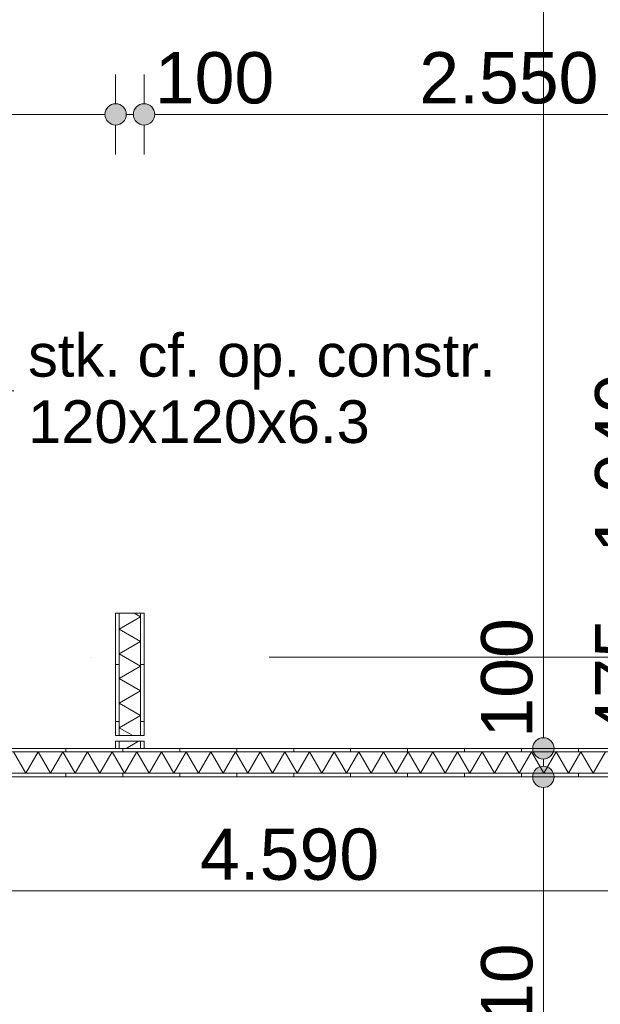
# Model space of a CAD drawing. Header units: millimetres. Extents: x -54205 to 167969, y -3415 to 61516.
# Tile 142 of 239: x 36438 to 38477, y 19208 to 22663. Entities that reach past the tile are written whole.
import ezdxf
from ezdxf.enums import TextEntityAlignment as Align

# ---------------------------------------------------------------- set-up
doc = ezdxf.new("R2010")
doc.units = ezdxf.units.MM
doc.header["$MEASUREMENT"] = 0
doc.linetypes.add('streep-punt', pattern=[2500, 1250, -625, 0, -625])
for name, color, linetype in [('Maatvoering 1_ 100', 7, 'Continuous'), ('Maatvoering 1_ 100 2D arcering', 7, 'Continuous'), ('New_22 NC Binnenwanden', 7, 'Continuous'), ('New_22 NC Binnenwanden Doorsnede-arcering', 7, 'Continuous'), ('New_22 NC Binnenwanden Laagscheidingslijnen', 7, 'Continuous'), ('New_Maatvoering 1_ 100', 7, 'Continuous'), ('New_Maatvoering 1_ 100 2D arcering', 7, 'Continuous'), ('New_Ruimtefuncties Zone omranding', 7, 'Continuous'), ('Stramien', 7, 'Continuous')]:
    doc.layers.add(name, color=color, linetype=linetype)
doc.styles.add('GENERATED_STYLE_1', font='arial.ttf')
doc.styles.add('GENERATED_STYLE_2', font='arial.ttf')
doc.dimstyles.new('GENERATED_STYLE__1', dxfattribs={"dimtxt": 250, "dimasz": 142.5, "dimexe": 0.18, "dimexo": 0.0625, "dimgap": 0, "dimtad": 1, "dimtih": 1, "dimtoh": 1, "dimdec": 0, "dimzin": 0, "dimdsep": 46, "dimtxsty": 'GENERATED_STYLE_2', "dimblk": 'ARROWHEAD_11', "dimblk1": 'ARROWHEAD_11', "dimblk2": 'ARROWHEAD_11', "dimcen": 0.09, "dimse1": 1, "dimse2": 1, "dimclrd": 1, "dimclre": 1, "dimclrt": 2, "dimadec": 1, "dimazin": 0, "dimtfac": 1, "dimtdec": 4, "dimtmove": 0, "dimatfit": 3, "dimfxl": 1, "dimtolj": 1, "dimtzin": 0, "dimarcsym": 0})
doc.dimstyles.new('GENERATED_STYLE__12', dxfattribs={"dimtxt": 0.18, "dimasz": 136.8, "dimexe": 0.18, "dimexo": 0.0625, "dimgap": 0, "dimtad": 0, "dimtih": 1, "dimtoh": 1, "dimdec": 4, "dimzin": 0, "dimdsep": 46, "dimcen": 0.09, "dimadec": 0, "dimazin": 0, "dimtfac": 1, "dimtdec": 4, "dimtmove": 0, "dimatfit": 3, "dimldrblk": 'ARROWHEAD_5', "dimfxl": 1, "dimtolj": 1, "dimtzin": 0, "dimarcsym": 0})
doc.dimstyles.new('GENERATED_STYLE__3', dxfattribs={"dimtxt": 179.999995, "dimasz": 142.5, "dimexe": 0.18, "dimexo": 0.0625, "dimgap": 0, "dimtad": 1, "dimtih": 1, "dimtoh": 1, "dimdec": 0, "dimzin": 0, "dimdsep": 46, "dimtxsty": 'GENERATED_STYLE_1', "dimblk": 'ARROWHEAD_11', "dimblk1": 'ARROWHEAD_11', "dimblk2": 'ARROWHEAD_11', "dimcen": 0.09, "dimse1": 1, "dimse2": 1, "dimclrd": 1, "dimclre": 1, "dimclrt": 2, "dimadec": 1, "dimazin": 0, "dimtfac": 1, "dimtdec": 4, "dimtmove": 0, "dimatfit": 3, "dimfxl": 1, "dimtolj": 1, "dimtzin": 0, "dimarcsym": 0})
doc.dimstyles.new('GENERATED_STYLE__4', dxfattribs={"dimtxt": 250, "dimasz": 142.5, "dimexe": 0.18, "dimexo": 0.0625, "dimgap": 0, "dimtad": 1, "dimdec": 0, "dimzin": 0, "dimdsep": 46, "dimtxsty": 'GENERATED_STYLE_2', "dimblk": 'ARROWHEAD_11', "dimblk1": 'ARROWHEAD_11', "dimblk2": 'ARROWHEAD_11', "dimcen": 0.09, "dimse1": 1, "dimse2": 1, "dimclrd": 1, "dimclre": 1, "dimclrt": 2, "dimadec": 1, "dimazin": 0, "dimtfac": 1, "dimtdec": 4, "dimtmove": 0, "dimatfit": 3, "dimfxl": 1, "dimtolj": 1, "dimtzin": 0, "dimarcsym": 0})
doc.dimstyles.new('GENERATED_STYLE__7', dxfattribs={"dimtxt": 179.999995, "dimasz": 142.5, "dimexe": 0.18, "dimexo": 0.0625, "dimgap": 0, "dimtad": 1, "dimdec": 0, "dimzin": 0, "dimdsep": 46, "dimtxsty": 'GENERATED_STYLE_1', "dimblk": 'ARROWHEAD_11', "dimblk1": 'ARROWHEAD_11', "dimblk2": 'ARROWHEAD_11', "dimcen": 0.09, "dimse1": 1, "dimse2": 1, "dimclrd": 1, "dimclre": 1, "dimclrt": 2, "dimadec": 1, "dimazin": 0, "dimtfac": 1, "dimtdec": 4, "dimtmove": 0, "dimatfit": 3, "dimfxl": 1, "dimtolj": 1, "dimtzin": 0, "dimarcsym": 0})
doc.dimstyles.new('GENERATED_STYLE__9', dxfattribs={"dimtxt": 179.999995, "dimasz": 142.5, "dimexe": 0.18, "dimexo": 0.0625, "dimgap": 0, "dimtad": 1, "dimdec": 0, "dimzin": 0, "dimdsep": 46, "dimtxsty": 'GENERATED_STYLE_1', "dimblk": 'ARROWHEAD_11', "dimblk1": 'ARROWHEAD_11', "dimblk2": 'ARROWHEAD_11', "dimcen": 0.09, "dimse1": 1, "dimse2": 1, "dimclrd": 1, "dimclre": 1, "dimclrt": 2, "dimadec": 1, "dimazin": 0, "dimtfac": 1, "dimtdec": 4, "dimtmove": 2, "dimatfit": 3, "dimfxl": 1, "dimtolj": 1, "dimtzin": 0, "dimarcsym": 0})
pattern_1 = [(90, (0, 0), (-200, 0), [])]
pattern_2 = [(1e-14, (0, 0), (0, 200), [])]

# ---------------------------------------------------------------- blocks, each defined once
blk = doc.blocks.new('*X388')
at = {"layer": 'New_22 NC Binnenwanden Doorsnede-arcering', "color": 7, "linetype": 'Continuous', "lineweight": 0}
for p, q in [((36459.7, 20018.4), (36416.4, 20093.4)), ((36459.7, 20018.4), (36503, 20093.4)), ((36546.3, 20018.4), (36503, 20093.4)), ((36546.3, 20018.4), (36589.6, 20093.4)), ((36632.9, 20018.4), (36589.6, 20093.4)), ((36632.9, 20018.4), (36676.2, 20093.4)), ((36719.5, 20018.4), (36676.2, 20093.4)), ((36719.5, 20018.4), (36762.8, 20093.4)), ((36806.1, 20018.4), (36762.8, 20093.4)), ((36806.1, 20018.4), (36849.4, 20093.4)), ((36892.7, 20018.4), (36849.4, 20093.4)), ((36892.7, 20018.4), (36936, 20093.4)), ((36979.3, 20018.4), (36936, 20093.4)), ((36979.3, 20018.4), (37022.6, 20093.4)), ((37065.9, 20018.4), (37022.6, 20093.4)), ((37065.9, 20018.4), (37109.2, 20093.4)), ((37152.5, 20018.4), (37109.2, 20093.4)), ((37152.5, 20018.4), (37195.8, 20093.4)), ((37239.1, 20018.4), (37195.8, 20093.4)), ((37239.1, 20018.4), (37282.4, 20093.4)), ((37325.7, 20018.4), (37282.4, 20093.4)), ((37325.7, 20018.4), (37369, 20093.4)), ((37412.3, 20018.4), (37369, 20093.4)), ((37412.3, 20018.4), (37455.6, 20093.4)), ((37498.9, 20018.4), (37455.6, 20093.4)), ((37498.9, 20018.4), (37542.2, 20093.4)), ((37585.5, 20018.4), (37542.2, 20093.4)), ((37585.5, 20018.4), (37628.8, 20093.4)), ((37672.1, 20018.4), (37628.8, 20093.4)), ((37672.1, 20018.4), (37715.4, 20093.4)), ((37758.7, 20018.4), (37715.4, 20093.4)), ((37758.7, 20018.4), (37802, 20093.4)), ((37845.3, 20018.4), (37802, 20093.4)), ((37845.3, 20018.4), (37888.6, 20093.4)), ((37931.9, 20018.4), (37888.6, 20093.4)), ((37931.9, 20018.4), (37975.2, 20093.4)), ((38018.5, 20018.4), (37975.2, 20093.4)), ((38018.5, 20018.4), (38061.8, 20093.4)), ((38105.1, 20018.4), (38061.8, 20093.4)), ((38105.1, 20018.4), (38148.4, 20093.4)), ((38191.7, 20018.4), (38148.4, 20093.4)), ((38191.7, 20018.4), (38235, 20093.4)), ((38278.3, 20018.4), (38235, 20093.4)), ((38278.3, 20018.4), (38321.6, 20093.4)), ((38364.9, 20018.4), (38321.6, 20093.4)), ((38364.9, 20018.4), (38408.2, 20093.4)), ((38451.5, 20018.4), (38408.2, 20093.4)), ((38451.5, 20018.4), (38494.8, 20093.4))]:
    blk.add_line(p, q, dxfattribs=at)
blk = doc.blocks.new('Wall_116_1', base_point=(39600, 20105.9))
at = {"layer": 'New_22 NC Binnenwanden Doorsnede-arcering', "linetype": 'Continuous', "lineweight": 0, "true_color": 0x000000}
h = blk.add_hatch(dxfattribs=at)
h.set_pattern_fill('930_Lijnen_vert_200_0001', color=18, style=0, pattern_type=2)
h.set_pattern_definition(pattern_1)
h.paths.add_polyline_path([(39525, 20105.9), (35185, 20105.9), (35185, 20093.4), (39525, 20093.4)])
h = blk.add_hatch(dxfattribs=at)
h.set_pattern_fill('930_Lijnen_vert_200_0001', color=18, style=0, pattern_type=2)
h.set_pattern_definition(pattern_1)
h.paths.add_polyline_path([(39662.5, 20014.2), (39656.3, 20018.4), (35097.5, 20018.4), (35097.5, 20005.9), (39662.5, 20005.9)])
at = {"layer": 'New_22 NC Binnenwanden', "color": 1, "linetype": 'Continuous', "lineweight": 0, "flags": 128}
for points in [[(36775, 20105.9), (36270, 20105.9)], [(36862.5, 20105.9), (36787.5, 20105.9)], [(39425, 20105.9), (36875, 20105.9)], [(35085, 20005.9), (39675, 20005.9)]]:
    blk.add_lwpolyline(points, dxfattribs=at)
at = {"layer": 'New_22 NC Binnenwanden Laagscheidingslijnen', "color": 1, "linetype": 'Continuous', "lineweight": 0}
for p, q in [((39537.5, 20093.4), (35172.5, 20093.4)), ((35172.5, 20018.4), (39537.5, 20018.4))]:
    blk.add_line(p, q, dxfattribs=at)
at = {"layer": 'New_22 NC Binnenwanden', "color": 1, "lineweight": 0}
blk.add_blockref('*X388', (0, 0), dxfattribs=at)
blk = doc.blocks.new('*X390')
at = {"layer": 'New_22 NC Binnenwanden Doorsnede-arcering', "color": 7, "linetype": 'Continuous', "lineweight": 0}
for p, q in [((36787.5, 20524.8), (36862.5, 20568.1)), ((36840.3, 20580.9), (36862.5, 20568.1)), ((36787.5, 20524.8), (36862.5, 20481.5)), ((36787.5, 20438.2), (36862.5, 20481.5)), ((36787.5, 20438.2), (36862.5, 20394.9)), ((36787.5, 20351.6), (36862.5, 20394.9)), ((36787.5, 20351.6), (36862.5, 20308.3)), ((36787.5, 20265), (36862.5, 20308.3)), ((36787.5, 20265), (36862.5, 20221.7)), ((36787.5, 20178.4), (36862.5, 20221.7)), ((36787.5, 20178.4), (36835.1, 20150.9))]:
    blk.add_line(p, q, dxfattribs=at)
blk = doc.blocks.new('*X391')
at = {"layer": 'New_22 NC Binnenwanden Doorsnede-arcering', "color": 7, "linetype": 'Continuous', "lineweight": 0}
blk.add_line((36812, 20105.9), (36855.3, 20130.9), dxfattribs=at)
blk = doc.blocks.new('Wall_117_1', base_point=(36875, 20580.9))
at = {"layer": 'New_22 NC Binnenwanden Doorsnede-arcering', "linetype": 'Continuous', "lineweight": 0, "true_color": 0x000000}
h = blk.add_hatch(dxfattribs=at)
h.set_pattern_fill('930_Lijnen_vert_200_0001', color=18, style=0, pattern_type=2)
h.set_pattern_definition(pattern_2)
h.paths.add_polyline_path([(36775, 20580.9), (36775, 20150.9), (36787.5, 20150.9), (36787.5, 20580.9)])
h = blk.add_hatch(dxfattribs=at)
h.set_pattern_fill('930_Lijnen_vert_200_0001', color=18, style=0, pattern_type=2)
h.set_pattern_definition(pattern_2)
h.paths.add_polyline_path([(36875, 20150.9), (36875, 20580.9), (36862.5, 20580.9), (36862.5, 20150.9)])
h = blk.add_hatch(dxfattribs=at)
h.set_pattern_fill('930_Lijnen_vert_200_0001', color=18, style=0, pattern_type=2)
h.set_pattern_definition(pattern_2)
h.paths.add_polyline_path([(36775, 20130.9), (36775, 20105.9), (36787.5, 20105.9), (36787.5, 20130.9)])
h = blk.add_hatch(dxfattribs=at)
h.set_pattern_fill('930_Lijnen_vert_200_0001', color=18, style=0, pattern_type=2)
h.set_pattern_definition(pattern_2)
h.paths.add_polyline_path([(36875, 20105.9), (36875, 20130.9), (36862.5, 20130.9), (36862.5, 20105.9)])
at = {"layer": 'New_22 NC Binnenwanden', "color": 1, "linetype": 'Continuous', "lineweight": 0, "flags": 128}
for points in [[(36775, 20580.9), (36775, 20150.9)], [(36875, 20580.9), (36775, 20580.9)], [(36875, 20150.9), (36875, 20580.9)], [(36775, 20130.9), (36775, 20105.9)], [(36875, 20105.9), (36875, 20130.9)], [(36787.5, 20105.9), (36862.5, 20105.9)]]:
    blk.add_lwpolyline(points, dxfattribs=at)
at = {"layer": 'New_22 NC Binnenwanden Laagscheidingslijnen', "color": 1, "linetype": 'Continuous', "lineweight": 0}
for p, q in [((36787.5, 20580.9), (36787.5, 20150.9)), ((36862.5, 20150.9), (36862.5, 20580.9)), ((36775, 20150.9), (36787.5, 20150.9)), ((36787.5, 20150.9), (36862.5, 20150.9)), ((36862.5, 20150.9), (36875, 20150.9)), ((36787.5, 20130.9), (36775, 20130.9)), ((36787.5, 20130.9), (36787.5, 20105.9)), ((36862.5, 20130.9), (36787.5, 20130.9)), ((36875, 20130.9), (36862.5, 20130.9)), ((36862.5, 20105.9), (36862.5, 20130.9))]:
    blk.add_line(p, q, dxfattribs=at)
at = {"layer": 'New_22 NC Binnenwanden', "color": 1, "lineweight": 0}
for name in ['*X390', '*X391']:
    blk.add_blockref(name, (0, 0), dxfattribs=at)
blk = doc.blocks.new('Standard grid marker_6')
at = {"layer": 'Stramien', "color": 1, "linetype": 'streep-punt', "lineweight": 0}
blk.add_line((1000, 0), (33040, 0), dxfattribs=at)
at = {"layer": 'Stramien', "color": 2, "lineweight": 0, "style": 'GENERATED_STYLE_1'}
blk.add_attdef('AC_MarkerText_1', text='', height=350, dxfattribs=at).set_placement((-500, 175), align=Align.TOP_CENTER)
blk = doc.blocks.new('*D1253')
at = {"layer": 'Maatvoering 1_ 100 2D arcering', "linetype": 'Continuous', "lineweight": 0}
for points in [[(64027.5, 56215.9), (64030.4, 56201.6), (64038.5, 56189.4), (64050.6, 56181.3), (64065, 56178.4), (64079.4, 56181.3), (64091.5, 56189.4), (64099.6, 56201.6), (64102.5, 56215.9), (64099.6, 56230.3), (64091.5, 56242.4), (64079.4, 56250.6), (64065, 56253.4), (64050.6, 56250.6), (64038.5, 56242.4), (64030.4, 56230.3)], [(64027.5, 3115.7), (64030.4, 3101.3), (64038.5, 3089.2), (64050.6, 3081), (64065, 3078.2), (64079.4, 3081), (64091.5, 3089.2), (64099.6, 3101.3), (64102.5, 3115.7), (64099.6, 3130), (64091.5, 3142.2), (64079.4, 3150.3), (64065, 3153.2), (64050.6, 3150.3), (64038.5, 3142.2), (64030.4, 3130)]]:
    blk.add_hatch(color=1, dxfattribs=at).paths.add_polyline_path(points)
at = {"layer": 'Maatvoering 1_ 100', "color": 1, "linetype": 'Continuous', "lineweight": 0}
for p, q in [((64065, 56253.4), (64065, 56290.9)), ((64027.5, 56215.9), (63924.4, 56215.9)), ((64205.6, 56215.9), (64102.5, 56215.9)), ((64065, 3153.2), (64065, 56178.4)), ((64027.5, 3115.7), (63924.4, 3115.7)), ((64205.6, 3115.7), (64102.5, 3115.7)), ((64065, 3040.7), (64065, 3078.2))]:
    blk.add_line(p, q, dxfattribs=at)
for centre in [(64065, 56215.9), (64065, 3115.7)]:
    blk.add_circle(centre, 37.5, dxfattribs=at)
at = {"layer": 'Maatvoering 1_ 100', "color": 2, "lineweight": 0, "insert": (64015, 29141.5), "char_height": 250, "attachment_point": 7, "rotation": 90, "style": 'GENERATED_STYLE_2'}
blk.add_mtext('\\A1;{\\pql;\\fArial|b1|i0|c0|p0;\\W1.000000;53.100}', dxfattribs=at)
blk = doc.blocks.new('ARROWHEAD_11')
at = {"color": 0, "linetype": 'Continuous', "lineweight": 0}
blk.add_line((0, 0), (-1, 0), dxfattribs=at)
at = {"color": 0, "linetype": 'Continuous', "lineweight": 0, "const_width": 0.25, "flags": 128}
blk.add_lwpolyline([(-0.125, 0, 1), (0.125, 0, 1)], format="xyb", close=True, dxfattribs=at)
blk = doc.blocks.new('*D1276')
at = {"layer": 'Maatvoering 1_ 100 2D arcering', "linetype": 'Continuous', "lineweight": 0}
for points in [[(-1137.6, 60015.9), (-1134.7, 60001.6), (-1126.6, 59989.4), (-1114.4, 59981.3), (-1100.1, 59978.4), (-1085.7, 59981.3), (-1073.6, 59989.4), (-1065.4, 60001.6), (-1062.6, 60015.9), (-1065.4, 60030.3), (-1073.6, 60042.4), (-1085.7, 60050.6), (-1100.1, 60053.4), (-1114.4, 60050.6), (-1126.6, 60042.4), (-1134.7, 60030.3)], [(57892.5, 60015.9), (57895.4, 60001.6), (57903.5, 59989.4), (57915.6, 59981.3), (57930, 59978.4), (57944.4, 59981.3), (57956.5, 59989.4), (57964.6, 60001.6), (57967.5, 60015.9), (57964.6, 60030.3), (57956.5, 60042.4), (57944.4, 60050.6), (57930, 60053.4), (57915.6, 60050.6), (57903.5, 60042.4), (57895.4, 60030.3)]]:
    blk.add_hatch(color=1, dxfattribs=at).paths.add_polyline_path(points)
at = {"layer": 'Maatvoering 1_ 100', "color": 1, "linetype": 'Continuous', "lineweight": 0}
for p, q in [((-1100.1, 60053.4), (-1100.1, 60156.5)), ((57930, 60053.4), (57930, 60156.5)), ((-1062.6, 60015.9), (57892.5, 60015.9)), ((57967.5, 60015.9), (58005, 60015.9)), ((-1100.1, 59875.3), (-1100.1, 59978.4)), ((57930, 59875.3), (57930, 59978.4))]:
    blk.add_line(p, q, dxfattribs=at)
for centre in [(-1100.1, 60015.9), (57930, 60015.9)]:
    blk.add_circle(centre, 37.5, dxfattribs=at)
at = {"layer": 'Maatvoering 1_ 100', "color": 2, "lineweight": 0, "insert": (27890.6, 60065.9), "char_height": 250, "attachment_point": 7, "style": 'GENERATED_STYLE_2'}
blk.add_mtext('\\A1;{\\pql;\\fArial|b1|i0|c0|p0;\\W1.000000;59.030}', dxfattribs=at)
blk = doc.blocks.new('*D1445')
at = {"layer": 'New_Maatvoering 1_ 100 2D arcering', "linetype": 'Continuous', "lineweight": 0}
for points in [[(30487.5, 22730.9), (30490.4, 22716.6), (30498.5, 22704.4), (30510.6, 22696.3), (30525, 22693.4), (30539.4, 22696.3), (30551.5, 22704.4), (30559.6, 22716.6), (30562.5, 22730.9), (30559.6, 22745.3), (30551.5, 22757.4), (30539.4, 22765.6), (30525, 22768.4), (30510.6, 22765.6), (30498.5, 22757.4), (30490.4, 22745.3)], [(39387.5, 22730.9), (39390.4, 22716.6), (39398.5, 22704.4), (39410.6, 22696.3), (39425, 22693.4), (39439.4, 22696.3), (39451.5, 22704.4), (39459.6, 22716.6), (39462.5, 22730.9), (39459.6, 22745.3), (39451.5, 22757.4), (39439.4, 22765.6), (39425, 22768.4), (39410.6, 22765.6), (39398.5, 22757.4), (39390.4, 22745.3)]]:
    blk.add_hatch(color=1, dxfattribs=at).paths.add_polyline_path(points)
at = {"layer": 'New_Maatvoering 1_ 100', "color": 1, "linetype": 'Continuous', "lineweight": 0}
for p, q in [((30525, 22768.4), (30525, 22871.5)), ((39425, 22768.4), (39425, 22871.5)), ((30450, 22730.9), (30487.5, 22730.9)), ((30562.5, 22730.9), (39387.5, 22730.9)), ((30525, 22590.3), (30525, 22693.4)), ((39425, 22590.3), (39425, 22693.4))]:
    blk.add_line(p, q, dxfattribs=at)
for centre in [(30525, 22730.9), (39425, 22730.9)]:
    blk.add_circle(centre, 37.5, dxfattribs=at)
at = {"layer": 'New_Maatvoering 1_ 100', "color": 2, "lineweight": 0, "char_height": 180, "attachment_point": 7, "style": 'GENERATED_STYLE_1'}
for s, insert in [('\\A1;{\\pql;\\fArial|b0|i0|c0|p0;\\W1.000000;8.900}', (34666.1, 22766.9)), ('\\A1;{\\pql;\\fArial|b0|i0|c0|p0;\\W1.000000;250}', (38975.6, 22766.9))]:
    blk.add_mtext(s, dxfattribs=dict(at, insert=insert))
blk = doc.blocks.new('*D1454')
at = {"layer": 'New_Maatvoering 1_ 100 2D arcering', "linetype": 'Continuous', "lineweight": 0}
for points in [[(35147.5, 22330.9), (35150.4, 22316.6), (35158.5, 22304.4), (35170.6, 22296.3), (35185, 22293.4), (35199.4, 22296.3), (35211.5, 22304.4), (35219.6, 22316.6), (35222.5, 22330.9), (35219.6, 22345.3), (35211.5, 22357.4), (35199.4, 22365.6), (35185, 22368.4), (35170.6, 22365.6), (35158.5, 22357.4), (35150.4, 22345.3)], [(36737.5, 22330.9), (36740.4, 22316.6), (36748.5, 22304.4), (36760.6, 22296.3), (36775, 22293.4), (36789.4, 22296.3), (36801.5, 22304.4), (36809.6, 22316.6), (36812.5, 22330.9), (36809.6, 22345.3), (36801.5, 22357.4), (36789.4, 22365.6), (36775, 22368.4), (36760.6, 22365.6), (36748.5, 22357.4), (36740.4, 22345.3)]]:
    blk.add_hatch(color=1, dxfattribs=at).paths.add_polyline_path(points)
at = {"layer": 'New_Maatvoering 1_ 100', "color": 1, "linetype": 'Continuous', "lineweight": 0}
for p, q in [((35185, 22368.4), (35185, 22471.5)), ((36775, 22368.4), (36775, 22471.5)), ((35222.5, 22330.9), (36737.5, 22330.9)), ((35185, 22190.3), (35185, 22293.4)), ((36775, 22190.3), (36775, 22293.4))]:
    blk.add_line(p, q, dxfattribs=at)
for centre in [(35185, 22330.9), (36775, 22330.9)]:
    blk.add_circle(centre, 37.5, dxfattribs=at)
at = {"layer": 'New_Maatvoering 1_ 100', "color": 2, "lineweight": 0, "insert": (35671.1, 22366.9), "char_height": 180, "attachment_point": 7, "style": 'GENERATED_STYLE_1'}
blk.add_mtext('\\A1;{\\pql;\\fArial|b0|i0|c0|p0;\\W1.000000;1.590}', dxfattribs=at)
blk = doc.blocks.new('*D1455')
at = {"layer": 'New_Maatvoering 1_ 100 2D arcering', "linetype": 'Continuous', "lineweight": 0}
for points in [[(36737.5, 22330.9), (36740.4, 22316.6), (36748.5, 22304.4), (36760.6, 22296.3), (36775, 22293.4), (36789.4, 22296.3), (36801.5, 22304.4), (36809.6, 22316.6), (36812.5, 22330.9), (36809.6, 22345.3), (36801.5, 22357.4), (36789.4, 22365.6), (36775, 22368.4), (36760.6, 22365.6), (36748.5, 22357.4), (36740.4, 22345.3)], [(36837.5, 22330.9), (36840.4, 22316.6), (36848.5, 22304.4), (36860.6, 22296.3), (36875, 22293.4), (36889.4, 22296.3), (36901.5, 22304.4), (36909.6, 22316.6), (36912.5, 22330.9), (36909.6, 22345.3), (36901.5, 22357.4), (36889.4, 22365.6), (36875, 22368.4), (36860.6, 22365.6), (36848.5, 22357.4), (36840.4, 22345.3)]]:
    blk.add_hatch(color=1, dxfattribs=at).paths.add_polyline_path(points)
at = {"layer": 'New_Maatvoering 1_ 100', "color": 1, "linetype": 'Continuous', "lineweight": 0}
for p, q in [((36775, 22368.4), (36775, 22471.5)), ((36875, 22368.4), (36875, 22471.5)), ((36812.5, 22330.9), (36837.5, 22330.9)), ((36775, 22190.3), (36775, 22293.4)), ((36875, 22190.3), (36875, 22293.4))]:
    blk.add_line(p, q, dxfattribs=at)
for centre in [(36775, 22330.9), (36875, 22330.9)]:
    blk.add_circle(centre, 37.5, dxfattribs=at)
blk = doc.blocks.new('*D1456')
at = {"layer": 'New_Maatvoering 1_ 100 2D arcering', "linetype": 'Continuous', "lineweight": 0}
for points in [[(36837.5, 22330.9), (36840.4, 22316.6), (36848.5, 22304.4), (36860.6, 22296.3), (36875, 22293.4), (36889.4, 22296.3), (36901.5, 22304.4), (36909.6, 22316.6), (36912.5, 22330.9), (36909.6, 22345.3), (36901.5, 22357.4), (36889.4, 22365.6), (36875, 22368.4), (36860.6, 22365.6), (36848.5, 22357.4), (36840.4, 22345.3)], [(39387.5, 22330.9), (39390.4, 22316.6), (39398.5, 22304.4), (39410.6, 22296.3), (39425, 22293.4), (39439.4, 22296.3), (39451.5, 22304.4), (39459.6, 22316.6), (39462.5, 22330.9), (39459.6, 22345.3), (39451.5, 22357.4), (39439.4, 22365.6), (39425, 22368.4), (39410.6, 22365.6), (39398.5, 22357.4), (39390.4, 22345.3)]]:
    blk.add_hatch(color=1, dxfattribs=at).paths.add_polyline_path(points)
at = {"layer": 'New_Maatvoering 1_ 100', "color": 1, "linetype": 'Continuous', "lineweight": 0}
for p, q in [((36875, 22368.4), (36875, 22471.5)), ((39425, 22368.4), (39425, 22471.5)), ((36912.5, 22330.9), (39387.5, 22330.9)), ((36875, 22190.3), (36875, 22293.4)), ((39425, 22190.3), (39425, 22293.4))]:
    blk.add_line(p, q, dxfattribs=at)
for centre in [(36875, 22330.9), (39425, 22330.9)]:
    blk.add_circle(centre, 37.5, dxfattribs=at)
at = {"layer": 'New_Maatvoering 1_ 100', "color": 2, "lineweight": 0, "char_height": 180, "attachment_point": 7, "style": 'GENERATED_STYLE_1'}
for s, insert in [('\\A1;{\\pql;\\fArial|b0|i0|c0|p0;\\W1.000000;100}', (36912.5, 22366.9)), ('\\A1;{\\pql;\\fArial|b0|i0|c0|p0;\\W1.000000;2.550}', (37841.1, 22366.9)), ('\\A1;{\\pql;\\fArial|b0|i0|c0|p0;\\W1.000000;100}', (38975.6, 22366.9))]:
    blk.add_mtext(s, dxfattribs=dict(at, insert=insert))
blk = doc.blocks.new('*D1483')
at = {"layer": 'New_Maatvoering 1_ 100 2D arcering', "linetype": 'Continuous', "lineweight": 0}
for points in [[(35047.5, 19605.9), (35050.4, 19591.6), (35058.5, 19579.4), (35070.6, 19571.3), (35085, 19568.4), (35099.4, 19571.3), (35111.5, 19579.4), (35119.6, 19591.6), (35122.5, 19605.9), (35119.6, 19620.3), (35111.5, 19632.4), (35099.4, 19640.6), (35085, 19643.4), (35070.6, 19640.6), (35058.5, 19632.4), (35050.4, 19620.3)], [(39637.5, 19605.9), (39640.4, 19591.6), (39648.5, 19579.4), (39660.6, 19571.3), (39675, 19568.4), (39689.4, 19571.3), (39701.5, 19579.4), (39709.6, 19591.6), (39712.5, 19605.9), (39709.6, 19620.3), (39701.5, 19632.4), (39689.4, 19640.6), (39675, 19643.4), (39660.6, 19640.6), (39648.5, 19632.4), (39640.4, 19620.3)]]:
    blk.add_hatch(color=1, dxfattribs=at).paths.add_polyline_path(points)
at = {"layer": 'New_Maatvoering 1_ 100', "color": 1, "linetype": 'Continuous', "lineweight": 0}
for p, q in [((35085, 19643.4), (35085, 19746.5)), ((39675, 19643.4), (39675, 19746.5)), ((35122.5, 19605.9), (39637.5, 19605.9)), ((35085, 19465.3), (35085, 19568.4)), ((39675, 19465.3), (39675, 19568.4))]:
    blk.add_line(p, q, dxfattribs=at)
for centre in [(35085, 19605.9), (39675, 19605.9)]:
    blk.add_circle(centre, 37.5, dxfattribs=at)
at = {"layer": 'New_Maatvoering 1_ 100', "color": 2, "lineweight": 0, "insert": (37071.1, 19641.9), "char_height": 180, "attachment_point": 7, "style": 'GENERATED_STYLE_1'}
blk.add_mtext('\\A1;{\\pql;\\fArial|b0|i0|c0|p0;\\W1.000000;4.590}', dxfattribs=at)
blk = doc.blocks.new('*D1491')
at = {"layer": 'New_Maatvoering 1_ 100 2D arcering', "linetype": 'Continuous', "lineweight": 0}
for points in [[(38239.4, 20005.9), (38242.3, 19991.6), (38250.4, 19979.4), (38262.6, 19971.3), (38276.9, 19968.4), (38291.3, 19971.3), (38303.4, 19979.4), (38311.6, 19991.6), (38314.4, 20005.9), (38311.6, 20020.3), (38303.4, 20032.4), (38291.3, 20040.6), (38276.9, 20043.4), (38262.6, 20040.6), (38250.4, 20032.4), (38242.3, 20020.3)], [(38239.4, 18195.9), (38242.3, 18181.6), (38250.4, 18169.4), (38262.6, 18161.3), (38276.9, 18158.4), (38291.3, 18161.3), (38303.4, 18169.4), (38311.6, 18181.6), (38314.4, 18195.9), (38311.6, 18210.3), (38303.4, 18222.4), (38291.3, 18230.6), (38276.9, 18233.4), (38262.6, 18230.6), (38250.4, 18222.4), (38242.3, 18210.3)]]:
    blk.add_hatch(color=1, dxfattribs=at).paths.add_polyline_path(points)
at = {"layer": 'New_Maatvoering 1_ 100', "color": 1, "linetype": 'Continuous', "lineweight": 0}
for p, q in [((38239.4, 20005.9), (38136.3, 20005.9)), ((38417.5, 20005.9), (38314.4, 20005.9)), ((38276.9, 18233.4), (38276.9, 19968.4)), ((38239.4, 18195.9), (38136.3, 18195.9)), ((38417.5, 18195.9), (38314.4, 18195.9))]:
    blk.add_line(p, q, dxfattribs=at)
for centre in [(38276.9, 20005.9), (38276.9, 18195.9)]:
    blk.add_circle(centre, 37.5, dxfattribs=at)
at = {"layer": 'New_Maatvoering 1_ 100', "color": 2, "lineweight": 0, "insert": (38240.9, 18792), "char_height": 180, "attachment_point": 7, "rotation": 90, "style": 'GENERATED_STYLE_1'}
blk.add_mtext('\\A1;{\\pql;\\fArial|b0|i0|c0|p0;\\W1.000000;1.810}', dxfattribs=at)
blk = doc.blocks.new('*D1492')
at = {"layer": 'New_Maatvoering 1_ 100 2D arcering', "linetype": 'Continuous', "lineweight": 0}
for points in [[(38239.4, 20105.9), (38242.3, 20091.6), (38250.4, 20079.4), (38262.6, 20071.3), (38276.9, 20068.4), (38291.3, 20071.3), (38303.4, 20079.4), (38311.6, 20091.6), (38314.4, 20105.9), (38311.6, 20120.3), (38303.4, 20132.4), (38291.3, 20140.6), (38276.9, 20143.4), (38262.6, 20140.6), (38250.4, 20132.4), (38242.3, 20120.3)], [(38239.4, 20005.9), (38242.3, 19991.6), (38250.4, 19979.4), (38262.6, 19971.3), (38276.9, 19968.4), (38291.3, 19971.3), (38303.4, 19979.4), (38311.6, 19991.6), (38314.4, 20005.9), (38311.6, 20020.3), (38303.4, 20032.4), (38291.3, 20040.6), (38276.9, 20043.4), (38262.6, 20040.6), (38250.4, 20032.4), (38242.3, 20020.3)]]:
    blk.add_hatch(color=1, dxfattribs=at).paths.add_polyline_path(points)
at = {"layer": 'New_Maatvoering 1_ 100', "color": 1, "linetype": 'Continuous', "lineweight": 0}
for p, q in [((38239.4, 20105.9), (38136.3, 20105.9)), ((38417.5, 20105.9), (38314.4, 20105.9)), ((38276.9, 20043.4), (38276.9, 20068.4)), ((38239.4, 20005.9), (38136.3, 20005.9)), ((38417.5, 20005.9), (38314.4, 20005.9))]:
    blk.add_line(p, q, dxfattribs=at)
for centre in [(38276.9, 20105.9), (38276.9, 20005.9)]:
    blk.add_circle(centre, 37.5, dxfattribs=at)
blk = doc.blocks.new('*D1493')
at = {"layer": 'New_Maatvoering 1_ 100 2D arcering', "linetype": 'Continuous', "lineweight": 0}
for points in [[(38239.4, 27505.9), (38242.3, 27491.6), (38250.4, 27479.4), (38262.6, 27471.3), (38276.9, 27468.4), (38291.3, 27471.3), (38303.4, 27479.4), (38311.6, 27491.6), (38314.4, 27505.9), (38311.6, 27520.3), (38303.4, 27532.4), (38291.3, 27540.6), (38276.9, 27543.4), (38262.6, 27540.6), (38250.4, 27532.4), (38242.3, 27520.3)], [(38239.4, 20105.9), (38242.3, 20091.6), (38250.4, 20079.4), (38262.6, 20071.3), (38276.9, 20068.4), (38291.3, 20071.3), (38303.4, 20079.4), (38311.6, 20091.6), (38314.4, 20105.9), (38311.6, 20120.3), (38303.4, 20132.4), (38291.3, 20140.6), (38276.9, 20143.4), (38262.6, 20140.6), (38250.4, 20132.4), (38242.3, 20120.3)]]:
    blk.add_hatch(color=1, dxfattribs=at).paths.add_polyline_path(points)
at = {"layer": 'New_Maatvoering 1_ 100', "color": 1, "linetype": 'Continuous', "lineweight": 0}
for p, q in [((38276.9, 27543.4), (38276.9, 27580.9)), ((38239.4, 27505.9), (38136.3, 27505.9)), ((38417.5, 27505.9), (38314.4, 27505.9)), ((38276.9, 20143.4), (38276.9, 27468.4)), ((38239.4, 20105.9), (38136.3, 20105.9)), ((38417.5, 20105.9), (38314.4, 20105.9))]:
    blk.add_line(p, q, dxfattribs=at)
for centre in [(38276.9, 27505.9), (38276.9, 20105.9)]:
    blk.add_circle(centre, 37.5, dxfattribs=at)
at = {"layer": 'New_Maatvoering 1_ 100', "color": 2, "lineweight": 0, "char_height": 180, "attachment_point": 7, "rotation": 90, "style": 'GENERATED_STYLE_1'}
for s, insert in [('\\A1;{\\pql;\\fArial|b0|i0|c0|p0;\\W1.000000;7.400}', (38240.9, 23497)), ('\\A1;{\\pql;\\fArial|b0|i0|c0|p0;\\W1.000000;100}', (38240.9, 20143.4))]:
    blk.add_mtext(s, dxfattribs=dict(at, insert=insert))
blk = doc.blocks.new('*D1499')
at = {"layer": 'New_Maatvoering 1_ 100 2D arcering', "linetype": 'Continuous', "lineweight": 0}
for points in [[(38639.4, 20580.9), (38642.3, 20566.6), (38650.4, 20554.4), (38662.6, 20546.3), (38676.9, 20543.4), (38691.3, 20546.3), (38703.4, 20554.4), (38711.6, 20566.6), (38714.4, 20580.9), (38711.6, 20595.3), (38703.4, 20607.4), (38691.3, 20615.6), (38676.9, 20618.4), (38662.6, 20615.6), (38650.4, 20607.4), (38642.3, 20595.3)], [(38639.4, 20105.9), (38642.3, 20091.6), (38650.4, 20079.4), (38662.6, 20071.3), (38676.9, 20068.4), (38691.3, 20071.3), (38703.4, 20079.4), (38711.6, 20091.6), (38714.4, 20105.9), (38711.6, 20120.3), (38703.4, 20132.4), (38691.3, 20140.6), (38676.9, 20143.4), (38662.6, 20140.6), (38650.4, 20132.4), (38642.3, 20120.3)]]:
    blk.add_hatch(color=1, dxfattribs=at).paths.add_polyline_path(points)
at = {"layer": 'New_Maatvoering 1_ 100', "color": 1, "linetype": 'Continuous', "lineweight": 0}
for p, q in [((38639.4, 20580.9), (38536.3, 20580.9)), ((38817.5, 20580.9), (38714.4, 20580.9)), ((38676.9, 20143.4), (38676.9, 20543.4)), ((38639.4, 20105.9), (38536.3, 20105.9)), ((38817.5, 20105.9), (38714.4, 20105.9)), ((38676.9, 20030.9), (38676.9, 20068.4))]:
    blk.add_line(p, q, dxfattribs=at)
for centre in [(38676.9, 20580.9), (38676.9, 20105.9)]:
    blk.add_circle(centre, 37.5, dxfattribs=at)
at = {"layer": 'New_Maatvoering 1_ 100', "color": 2, "lineweight": 0, "insert": (38640.9, 20142.7), "char_height": 180, "attachment_point": 7, "rotation": 90, "style": 'GENERATED_STYLE_1'}
blk.add_mtext('\\A1;{\\pql;\\fArial|b0|i0|c0|p0;\\W1.000000;475}', dxfattribs=at)
blk = doc.blocks.new('*D1500')
at = {"layer": 'New_Maatvoering 1_ 100 2D arcering', "linetype": 'Continuous', "lineweight": 0}
for points in [[(38639.4, 21620.9), (38642.3, 21606.6), (38650.4, 21594.4), (38662.6, 21586.3), (38676.9, 21583.4), (38691.3, 21586.3), (38703.4, 21594.4), (38711.6, 21606.6), (38714.4, 21620.9), (38711.6, 21635.3), (38703.4, 21647.4), (38691.3, 21655.6), (38676.9, 21658.4), (38662.6, 21655.6), (38650.4, 21647.4), (38642.3, 21635.3)], [(38639.4, 20580.9), (38642.3, 20566.6), (38650.4, 20554.4), (38662.6, 20546.3), (38676.9, 20543.4), (38691.3, 20546.3), (38703.4, 20554.4), (38711.6, 20566.6), (38714.4, 20580.9), (38711.6, 20595.3), (38703.4, 20607.4), (38691.3, 20615.6), (38676.9, 20618.4), (38662.6, 20615.6), (38650.4, 20607.4), (38642.3, 20595.3)]]:
    blk.add_hatch(color=1, dxfattribs=at).paths.add_polyline_path(points)
at = {"layer": 'New_Maatvoering 1_ 100', "color": 1, "linetype": 'Continuous', "lineweight": 0}
for p, q in [((38639.4, 21620.9), (38536.3, 21620.9)), ((38817.5, 21620.9), (38714.4, 21620.9)), ((38676.9, 20618.4), (38676.9, 21583.4)), ((38639.4, 20580.9), (38536.3, 20580.9)), ((38817.5, 20580.9), (38714.4, 20580.9))]:
    blk.add_line(p, q, dxfattribs=at)
for centre in [(38676.9, 21620.9), (38676.9, 20580.9)]:
    blk.add_circle(centre, 37.5, dxfattribs=at)
at = {"layer": 'New_Maatvoering 1_ 100', "color": 2, "lineweight": 0, "insert": (38640.9, 20792), "char_height": 180, "attachment_point": 7, "rotation": 90, "style": 'GENERATED_STYLE_1'}
blk.add_mtext('\\A1;{\\pql;\\fArial|b0|i0|c0|p0;\\W1.000000;1.040}', dxfattribs=at)
blk = doc.blocks.new('*D1501')
at = {"layer": 'New_Maatvoering 1_ 100 2D arcering', "linetype": 'Continuous', "lineweight": 0}
for points in [[(38639.4, 26565.9), (38642.3, 26551.6), (38650.4, 26539.4), (38662.6, 26531.3), (38676.9, 26528.4), (38691.3, 26531.3), (38703.4, 26539.4), (38711.6, 26551.6), (38714.4, 26565.9), (38711.6, 26580.3), (38703.4, 26592.4), (38691.3, 26600.6), (38676.9, 26603.4), (38662.6, 26600.6), (38650.4, 26592.4), (38642.3, 26580.3)], [(38639.4, 21620.9), (38642.3, 21606.6), (38650.4, 21594.4), (38662.6, 21586.3), (38676.9, 21583.4), (38691.3, 21586.3), (38703.4, 21594.4), (38711.6, 21606.6), (38714.4, 21620.9), (38711.6, 21635.3), (38703.4, 21647.4), (38691.3, 21655.6), (38676.9, 21658.4), (38662.6, 21655.6), (38650.4, 21647.4), (38642.3, 21635.3)]]:
    blk.add_hatch(color=1, dxfattribs=at).paths.add_polyline_path(points)
at = {"layer": 'New_Maatvoering 1_ 100', "color": 1, "linetype": 'Continuous', "lineweight": 0}
for p, q in [((38639.4, 26565.9), (38536.3, 26565.9)), ((38817.5, 26565.9), (38714.4, 26565.9)), ((38676.9, 21658.4), (38676.9, 26528.4)), ((38639.4, 21620.9), (38536.3, 21620.9)), ((38817.5, 21620.9), (38714.4, 21620.9))]:
    blk.add_line(p, q, dxfattribs=at)
for centre in [(38676.9, 26565.9), (38676.9, 21620.9)]:
    blk.add_circle(centre, 37.5, dxfattribs=at)
at = {"layer": 'New_Maatvoering 1_ 100', "color": 2, "lineweight": 0, "char_height": 180, "attachment_point": 7, "rotation": 90, "style": 'GENERATED_STYLE_1'}
for s, insert in [('\\A1;{\\pql;\\fArial|b0|i0|c0|p0;\\W1.000000;685}', (38640.9, 26337.2)), ('\\A1;{\\pql;\\fArial|b0|i0|c0|p0;\\W1.000000;4.945}', (38640.9, 23784.5))]:
    blk.add_mtext(s, dxfattribs=dict(at, insert=insert))
blk = doc.blocks.new('ARROWHEAD_5')
at = {"linetype": 'Continuous', "lineweight": 0}
blk.add_hatch(color=0, dxfattribs=at).paths.add_polyline_path([(-1, 0.2679), (0, 0), (-1, -0.2679)])
at = {"color": 0, "linetype": 'Continuous', "lineweight": 0}
blk.add_line((0, 0), (-1, 0), dxfattribs=at)

msp = doc.modelspace()

# ---------------------------------------------------------------- linework, layer by layer
at = {"layer": 'New_Ruimtefuncties Zone omranding', "color": 9, "linetype": 'Continuous', "lineweight": 0, "flags": 128}
msp.add_lwpolyline([(39525, 27505.9), (36075, 27505.9), (36075, 27250.9), (35925, 27250.9), (35925, 27505.9), (32400, 27505.9), (32400, 25420.9), (32150, 25420.9), (32150, 25760.9), (30525, 25760.9), (30525, 22206.9), (32475, 22206.9), (32475, 20550.9), (32581.1, 20550.9), (32581.1, 20355.9), (35085, 20355.9), (35085, 20580.9), (35185, 20580.9), (35185, 20105.9), (35730, 20105.9), (35730, 20580.9), (36270, 20580.9), (36270, 20105.9), (39425, 20105.9)], dxfattribs=at)
at = {"layer": 'New_Ruimtefuncties Zone omranding', "color": 240, "linetype": 'Continuous', "lineweight": 0, "true_color": 0xfd1e4a, "flags": 128}
msp.add_lwpolyline([(39675, 20005.9), (35185, 20005.9), (35185, 20345.9), (32581.1, 20345.9), (32581.1, 20300.9), (30407, 20300.9), (30407, 18150.9), (32669.2, 18150.9), (35717.5, 18150.9), (35717.5, 18195.9), (36270, 18195.9), (36270, 18150.9), (39030, 18150.9)], dxfattribs=at)

# ---------------------------------------------------------------- block references
at = {"layer": 'New_22 NC Binnenwanden', "color": 1, "lineweight": 0}
for name, p in [('Wall_117_1', (36875, 20580.9)), ('Wall_116_1', (39600, 20105.9))]:
    msp.add_blockref(name, p, dxfattribs=at)
at = {"layer": 'Stramien', "color": 1, "linetype": 'Continuous', "lineweight": 0, "xscale": -1, "zscale": 1000}
msp.add_blockref('Standard grid marker_6', (64565, 20425.9), dxfattribs=at)

# ---------------------------------------------------------------- texts
at = {"layer": 'New_Maatvoering 1_ 100', "color": 2, "linetype": 'Continuous', "lineweight": 0, "insert": (36467.5, 21367.9), "char_height": 150, "attachment_point": 4, "line_spacing_factor": 0.931352, "style": 'GENERATED_STYLE_1'}
msp.add_mtext('\\A1;{\\pql;\\fArial|b0|i0|c0|p0;\\W1.000000;stk. cf. op. constr.\\P\\pql;\\fArial|b0|i0|c0|p0;\\W1.000000;120x120x\\fArial|b0|i0|c0|p0;\\W1.000000;6.3}', dxfattribs=at)

# ---------------------------------------------------------------- dimensions: what is measured, and where the dimension line sits
at = {"layer": 'Maatvoering 1_ 100', "color": 1, "linetype": 'Continuous', "lineweight": 0}
dim = msp.add_linear_dim(base=(57930, 60015.9), p1=(-1100.1, 19995.8), p2=(57930, 20655.9), dimstyle='GENERATED_STYLE__1', dxfattribs=at)
dim.commit()
dim.dimension.update_dxf_attribs({"geometry": '*D1276', "text_midpoint": (28404.5, 60190.9), "dimtype": 160})
dim = msp.add_linear_dim(base=(64065, 56215.9), p1=(-230, 3115.7), p2=(30236, 56215.9), angle=90, dimstyle='GENERATED_STYLE__4', dxfattribs=at)
dim.commit()
dim.dimension.update_dxf_attribs({"geometry": '*D1253', "text_midpoint": (63890, 29655.4), "dimtype": 160, "text_rotation": 90})
at = {"layer": 'New_Maatvoering 1_ 100', "color": 1, "linetype": 'Continuous', "lineweight": 0}
for base, p1, p2, dimstyle, picture, middle in [((38276.9, 27505.9), (37355, 20105.9), (39462.5, 27505.9), 'GENERATED_STYLE__7', '*D1493', (38150.9, 23798.6)), ((38676.9, 26565.9), (39525, 21620.9), (39525, 26565.9), 'GENERATED_STYLE__7', '*D1501', (38550.9, 24086.1)), ((38676.9, 21620.9), (39525, 20580.9), (39525, 21620.9), 'GENERATED_STYLE__7', '*D1500', (38550.9, 21093.6)), ((38676.9, 20580.9), (37355, 20105.9), (39525, 20580.9), 'GENERATED_STYLE__9', '*D1499', (38550.9, 20348.2)), ((38276.9, 20105.9), (37380, 20005.9), (37355, 20105.9), 'GENERATED_STYLE__7', '*D1492', (38150.9, 20348.9)), ((38276.9, 20005.9), (37650, 18195.9), (37380, 20005.9), 'GENERATED_STYLE__7', '*D1491', (38150.9, 19093.6))]:
    dim = msp.add_linear_dim(base=base, p1=p1, p2=p2, angle=90, dimstyle=dimstyle, dxfattribs=at)
    dim.commit()
    dim.dimension.update_dxf_attribs({"geometry": picture, "text_midpoint": middle, "dimtype": 160, "text_rotation": 90})
for base, p1, p2, picture, middle in [((39425, 22730.9), (30525, 25684.5), (39425, 23335.9), '*D1445', (34967.6, 22856.9)), ((36775, 22330.9), (35185, 20343.4), (36775, 20343.4), '*D1454', (35972.6, 22456.9)), ((39425, 22330.9), (36875, 20343.4), (39425, 21620.9), '*D1456', (38142.6, 22456.9)), ((36875, 22330.9), (36775, 20343.4), (36875, 20343.4), '*D1455', (37118, 22456.9)), ((39675, 19605.9), (35085, 20005.9), (39675, 20005.9), '*D1483', (37372.6, 19731.9))]:
    dim = msp.add_linear_dim(base=base, p1=p1, p2=p2, dimstyle='GENERATED_STYLE__3', dxfattribs=at)
    dim.commit()
    dim.dimension.update_dxf_attribs({"geometry": picture, "text_midpoint": middle, "dimtype": 160})

# ---------------------------------------------------------------- leaders
at = {"layer": 'New_Maatvoering 1_ 100', "color": 9, "linetype": 'Continuous', "lineweight": 0, "annotation_type": 0, "has_hookline": 1, "hookline_direction": 0, "text_width": 1616.2}
msp.add_leader([(36032.9, 21617.4), (36289.7, 21367.9), (36417.5, 21360.7)], dimstyle='GENERATED_STYLE__12', dxfattribs=at)

doc.saveas('drawing.dxf')
